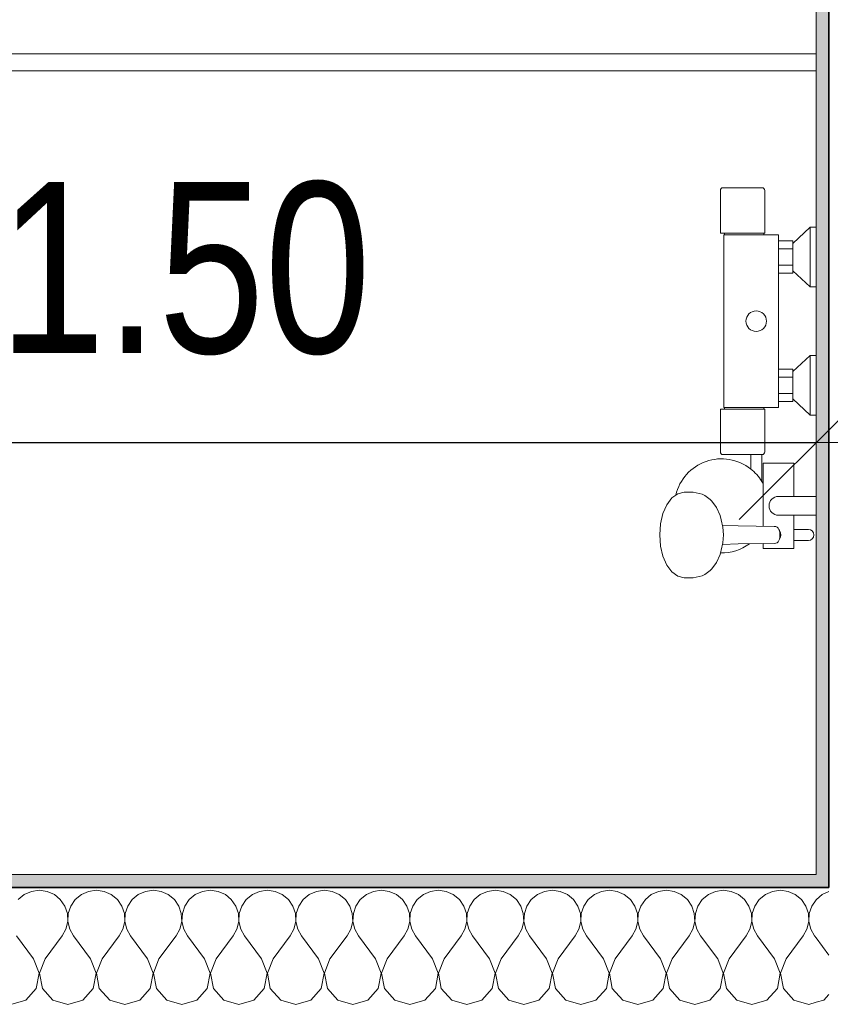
# Model space of a CAD drawing. Header units: centimetres. Extents: x -7.1 to 26.5, y -14.7 to 18.1.
# Tile 133 of 186: x 8.7 to 9.7, y 8.2 to 9.4. Entities that reach past the tile are written whole.
import ezdxf

# ---------------------------------------------------------------- set-up
doc = ezdxf.new("R2010")
doc.units = ezdxf.units.CM
doc.header["$LTSCALE"] = 10
doc.header["$PDMODE"] = 65
doc.linetypes.add('AUSGEZOGEN', pattern=[0])
for name, color, linetype in [('XR$1$015 Murs intérieurs', 7, 'Continuous'), ('XR$1$015 Murs intérieurs – Lignes de séparation des couches', 7, 'Continuous'), ('XR$1$065 Mobilier installé', 7, 'Continuous'), ('XR$1$080 Définition des locaux – Contour', 7, 'Continuous'), ('XR$2$105 Cotations100', 7, 'Continuous'), ('XR$3$015 Murs intérieurs – Hachures des composants', 7, 'Continuous')]:
    doc.layers.add(name, color=color, linetype=linetype)
doc.styles.add('ARIAL', font='arial.ttf')
doc.dimstyles.new('DIMSTYLE_3', dxfattribs={"dimtxt": 0.2, "dimasz": 0.3, "dimexe": 0, "dimexo": 0, "dimgap": 0.1, "dimtad": 2, "dimrnd": 0.005, "dimzin": 4, "dimdsep": 46, "dimtxsty": 'ARIAL', "dimblk1": 'ALL_ML_STRICH', "dimblk2": 'ALL_ML_STRICH', "dimsah": 1, "dimcen": 0, "dimclrd": 7, "dimclre": 7, "dimclrt": 7, "dimadec": 0, "dimazin": 0, "dimtfac": 1, "dimtdec": 0, "dimtix": 1, "dimtmove": 2, "dimatfit": 3, "dimfxl": 0, "dimtzin": 0, "dimlwd": 0, "dimlwe": 18, "dimarcsym": 0})

# ---------------------------------------------------------------- blocks, each defined once
blk = doc.blocks.new('COMPLEXOBJECT_14')
at = {"layer": 'XR$1$065 Mobilier installé', "color": 8, "linetype": 'AUSGEZOGEN', "lineweight": 13, "transparency": 33554687}
blk.add_line((9.5787, 9.1668), (9.5329, 9.1668), dxfattribs=at)
for points in [[(9.5299, 9.1638), (9.5299, 9.1138), (9.5348, 9.1138), (9.5348, 9.1118), (9.5346, 9.1118), (9.534, 9.1118), (9.5338, 9.1118), (9.5338, 8.9098), (9.534, 8.9098), (9.5346, 8.9098), (9.5348, 8.9098), (9.5348, 8.9078), (9.5299, 8.9078), (9.5299, 8.8578)], [(9.5817, 8.8578), (9.5817, 8.9078), (9.5808, 8.9078), (9.5808, 8.9098), (9.5978, 8.9098), (9.5978, 8.9168), (9.6148, 8.9168), (9.6148, 8.9198), (9.6348, 8.9008), (9.6418, 8.9008), (9.6418, 8.9708), (9.6348, 8.9708), (9.6148, 8.9518), (9.6148, 8.9548), (9.5978, 8.9548), (9.5978, 9.0668), (9.6148, 9.0668), (9.6148, 9.0698), (9.6348, 9.0508), (9.6418, 9.0508), (9.6418, 9.1208), (9.6348, 9.1208), (9.6148, 9.1018), (9.6148, 9.1048), (9.5978, 9.1048), (9.5978, 9.1118), (9.5808, 9.1118), (9.5808, 9.1138), (9.5817, 9.1138), (9.5817, 9.1638)], [(9.5329, 8.8548), (9.5653, 8.8548), (9.5653, 8.838)], [(9.5783, 8.8234), (9.5783, 8.8548), (9.5787, 8.8548)], [(9.6328, 8.7673), (9.6158, 8.7673), (9.6158, 8.7838), (9.6418, 8.7838), (9.6418, 8.8058), (9.6158, 8.8058), (9.6158, 8.8448), (9.5798, 8.8448), (9.5798, 8.8208)], [(9.4778, 8.8073), (9.4732, 8.8041), (9.4673, 8.7961), (9.4627, 8.7858), (9.4599, 8.7737), (9.4589, 8.7608), (9.4599, 8.7478), (9.4627, 8.7358), (9.4673, 8.7254), (9.4732, 8.7175), (9.4801, 8.7125), (9.4876, 8.7108), (9.4982, 8.7108), (9.5014, 8.7113), (9.5087, 8.713), (9.5115, 8.7144), (9.5181, 8.7192), (9.52, 8.7213), (9.5254, 8.7285), (9.5296, 8.738), (9.53, 8.7398)], [(9.5639, 8.7504), (9.5798, 8.7506), (9.5798, 8.7448), (9.6158, 8.7448), (9.6158, 8.7543), (9.6328, 8.7543)]]:
    blk.add_lwpolyline(points, dxfattribs=at)
for centre, radius, start, end in [((9.5329, 9.1638), 0.003, 90, 180), ((9.5787, 9.1638), 0.003, 0, 90), ((9.5329, 8.8578), 0.003, 180, 270), ((9.5787, 8.8578), 0.003, 270, 0), ((9.5313, 8.7948), 0.055, 51.8869, 166.7735), ((9.5313, 8.7948), 0.055, 28.2578, 31.3994), ((9.6328, 8.7608), 0.0065, 270, 90), ((9.5314, 8.7946), 0.0548, 268.5584, 306.3009)]:
    blk.add_arc(centre, radius, start, end, dxfattribs=at)
blk = doc.blocks.new('ALL_ML_STRICH')
at = {"color": 0, "linetype": 'ByBlock', "lineweight": -2}
for p, q in [((0, -0.5), (0, 0.5)), ((-0.3, -0.3), (0.3, 0.3)), ((-1, 0), (0.5, 0))]:
    blk.add_line(p, q, dxfattribs=at)
blk = doc.blocks.new('*D198')
at = {"layer": 'DEFPOINTS', "color": 7, "linetype": 'AUSGEZOGEN', "lineweight": 18, "transparency": 16777216}
for p in [(9.6418, 8.9825), (8.1418, 8.9089), (8.1418, 8.8687)]:
    blk.add_point(p, dxfattribs=at)
at = {"layer": 'XR$2$105 Cotations100', "color": 7, "linetype": 'AUSGEZOGEN', "lineweight": -2, "transparency": 16777216}
for p, q in [((8.1418, 8.8687), (8.1418, 8.8687)), ((8.1418, 8.8687), (9.6418, 8.8687)), ((9.6418, 8.8687), (9.6418, 8.8687))]:
    blk.add_line(p, q, dxfattribs=at)
at = {"layer": 'XR$2$105 Cotations100', "color": 7, "linetype": 'AUSGEZOGEN', "lineweight": 18, "transparency": 16777216, "xscale": 0.3, "yscale": 0.3, "zscale": 0.3, "rotation": 180}
blk.add_blockref('ALL_ML_STRICH', (8.1418, 8.8687), dxfattribs=at)
at = {"layer": 'XR$2$105 Cotations100', "color": 7, "linetype": 'AUSGEZOGEN', "lineweight": 18, "transparency": 16777216, "xscale": 0.3, "yscale": 0.3, "zscale": 0.3}
blk.add_blockref('ALL_ML_STRICH', (9.6418, 8.8687), dxfattribs=at)
at = {"layer": 'XR$2$105 Cotations100', "color": 7, "linetype": 'AUSGEZOGEN', "lineweight": 18, "transparency": 16777216, "insert": (8.9036, 9.0721), "char_height": 0.2, "width": 0.64, "attachment_point": 5, "style": 'ARIAL'}
blk.add_mtext('\\W0.80;\\A1;{\\A1;{1.50\\H0.132000;\\S^ ;}}', dxfattribs=at)
blk = doc.blocks.new('COMPLEXOBJECT_167')
at = {"layer": 'XR$3$015 Murs intérieurs – Hachures des composants', "color": 8, "linetype": 'AUSGEZOGEN', "lineweight": 13, "transparency": 33554687}
for p, q in [((9.6491, 8.3402), (9.6421, 8.3343)), ((9.6568, 8.3436), (9.6491, 8.3402)), ((9.6421, 8.3343), (9.6418, 8.3339)), ((9.6568, 8.2695), (9.6418, 8.2895)), ((9.6509, 8.2168), (9.6568, 8.2233)), ((9.6418, 8.2142), (9.6509, 8.2168))]:
    blk.add_line(p, q, dxfattribs=at)
blk = doc.blocks.new('COMPLEXOBJECT_170')
at = {"layer": 'XR$3$015 Murs intérieurs – Hachures des composants', "color": 8, "linetype": 'AUSGEZOGEN', "lineweight": 13, "transparency": 33554687}
for p, q in [((8.7158, 8.3402), (8.7087, 8.3343)), ((8.7242, 8.3439), (8.7158, 8.3402)), ((8.7333, 8.3452), (8.7242, 8.3439)), ((8.7424, 8.3439), (8.7333, 8.3452)), ((8.7509, 8.3402), (8.7424, 8.3439)), ((8.7579, 8.3343), (8.7509, 8.3402)), ((8.7825, 8.3402), (8.7754, 8.3343)), ((8.7909, 8.3439), (8.7825, 8.3402)), ((8.8, 8.3452), (8.7909, 8.3439)), ((8.8091, 8.3439), (8.8, 8.3452)), ((8.8175, 8.3402), (8.8091, 8.3439)), ((8.8246, 8.3343), (8.8175, 8.3402)), ((8.8491, 8.3402), (8.8421, 8.3343)), ((8.8576, 8.3439), (8.8491, 8.3402)), ((8.8667, 8.3452), (8.8576, 8.3439)), ((8.8758, 8.3439), (8.8667, 8.3452)), ((8.8842, 8.3402), (8.8758, 8.3439)), ((8.8913, 8.3343), (8.8842, 8.3402)), ((8.9158, 8.3402), (8.9087, 8.3343)), ((8.9242, 8.3439), (8.9158, 8.3402)), ((8.9333, 8.3452), (8.9242, 8.3439)), ((8.9424, 8.3439), (8.9333, 8.3452)), ((8.9509, 8.3402), (8.9424, 8.3439)), ((8.9579, 8.3343), (8.9509, 8.3402)), ((8.9825, 8.3402), (8.9754, 8.3343)), ((8.9909, 8.3439), (8.9825, 8.3402)), ((9, 8.3452), (8.9909, 8.3439)), ((9.0091, 8.3439), (9, 8.3452)), ((9.0175, 8.3402), (9.0091, 8.3439)), ((9.0246, 8.3343), (9.0175, 8.3402)), ((9.0491, 8.3402), (9.0421, 8.3343)), ((9.0576, 8.3439), (9.0491, 8.3402)), ((9.0667, 8.3452), (9.0576, 8.3439)), ((9.0758, 8.3439), (9.0667, 8.3452)), ((9.0842, 8.3402), (9.0758, 8.3439)), ((9.0913, 8.3343), (9.0842, 8.3402)), ((9.1158, 8.3402), (9.1087, 8.3343)), ((9.1242, 8.3439), (9.1158, 8.3402)), ((9.1333, 8.3452), (9.1242, 8.3439)), ((9.1424, 8.3439), (9.1333, 8.3452)), ((9.1509, 8.3402), (9.1424, 8.3439)), ((9.1579, 8.3343), (9.1509, 8.3402)), ((9.1825, 8.3402), (9.1754, 8.3343)), ((9.1909, 8.3439), (9.1825, 8.3402)), ((9.2, 8.3452), (9.1909, 8.3439)), ((9.2091, 8.3439), (9.2, 8.3452)), ((9.2175, 8.3402), (9.2091, 8.3439)), ((9.2246, 8.3343), (9.2175, 8.3402)), ((9.2491, 8.3402), (9.2421, 8.3343)), ((9.2576, 8.3439), (9.2491, 8.3402)), ((9.2667, 8.3452), (9.2576, 8.3439)), ((9.2758, 8.3439), (9.2667, 8.3452)), ((9.2842, 8.3402), (9.2758, 8.3439)), ((9.2913, 8.3343), (9.2842, 8.3402)), ((9.3158, 8.3402), (9.3087, 8.3343)), ((9.3242, 8.3439), (9.3158, 8.3402)), ((9.3333, 8.3452), (9.3242, 8.3439)), ((9.3424, 8.3439), (9.3333, 8.3452)), ((9.3509, 8.3402), (9.3424, 8.3439)), ((9.3579, 8.3343), (9.3509, 8.3402)), ((9.3825, 8.3402), (9.3754, 8.3343)), ((9.3909, 8.3439), (9.3825, 8.3402)), ((9.4, 8.3452), (9.3909, 8.3439)), ((9.4091, 8.3439), (9.4, 8.3452)), ((9.4175, 8.3402), (9.4091, 8.3439)), ((9.4246, 8.3343), (9.4175, 8.3402)), ((9.4491, 8.3402), (9.4421, 8.3343)), ((9.4576, 8.3439), (9.4491, 8.3402)), ((9.4667, 8.3452), (9.4576, 8.3439)), ((9.4758, 8.3439), (9.4667, 8.3452)), ((9.4842, 8.3402), (9.4758, 8.3439)), ((9.4913, 8.3343), (9.4842, 8.3402)), ((9.5158, 8.3402), (9.5087, 8.3343)), ((9.5242, 8.3439), (9.5158, 8.3402)), ((9.5333, 8.3452), (9.5242, 8.3439)), ((9.5424, 8.3439), (9.5333, 8.3452)), ((9.5509, 8.3402), (9.5424, 8.3439)), ((9.5579, 8.3343), (9.5509, 8.3402)), ((9.5825, 8.3402), (9.5754, 8.3343)), ((9.5909, 8.3439), (9.5825, 8.3402)), ((9.6, 8.3452), (9.5909, 8.3439)), ((9.6091, 8.3439), (9.6, 8.3452)), ((9.6175, 8.3402), (9.6091, 8.3439)), ((9.6246, 8.3343), (9.6175, 8.3402)), ((8.7631, 8.3267), (8.7579, 8.3343)), ((8.7661, 8.318), (8.7631, 8.3267)), ((8.7702, 8.3267), (8.7672, 8.318)), ((8.7754, 8.3343), (8.7702, 8.3267)), ((8.8298, 8.3267), (8.8246, 8.3343)), ((8.8328, 8.318), (8.8298, 8.3267)), ((8.8369, 8.3267), (8.8339, 8.318)), ((8.8421, 8.3343), (8.8369, 8.3267)), ((8.8965, 8.3267), (8.8913, 8.3343)), ((8.8994, 8.318), (8.8965, 8.3267)), ((8.9035, 8.3267), (8.9006, 8.318)), ((8.9087, 8.3343), (8.9035, 8.3267)), ((8.9631, 8.3267), (8.9579, 8.3343)), ((8.9661, 8.318), (8.9631, 8.3267)), ((8.9702, 8.3267), (8.9672, 8.318)), ((8.9754, 8.3343), (8.9702, 8.3267)), ((9.0298, 8.3267), (9.0246, 8.3343)), ((9.0328, 8.318), (9.0298, 8.3267)), ((9.0369, 8.3267), (9.0339, 8.318)), ((9.0421, 8.3343), (9.0369, 8.3267)), ((9.0965, 8.3267), (9.0913, 8.3343)), ((9.0994, 8.318), (9.0965, 8.3267)), ((9.1035, 8.3267), (9.1006, 8.318)), ((9.1087, 8.3343), (9.1035, 8.3267)), ((9.1631, 8.3267), (9.1579, 8.3343)), ((9.1661, 8.318), (9.1631, 8.3267)), ((9.1702, 8.3267), (9.1672, 8.318)), ((9.1754, 8.3343), (9.1702, 8.3267)), ((9.2298, 8.3267), (9.2246, 8.3343)), ((9.2328, 8.318), (9.2298, 8.3267)), ((9.2369, 8.3267), (9.2339, 8.318)), ((9.2421, 8.3343), (9.2369, 8.3267)), ((9.2965, 8.3267), (9.2913, 8.3343)), ((9.2994, 8.318), (9.2965, 8.3267)), ((9.3035, 8.3267), (9.3006, 8.318)), ((9.3087, 8.3343), (9.3035, 8.3267)), ((9.3631, 8.3267), (9.3579, 8.3343)), ((9.3661, 8.318), (9.3631, 8.3267)), ((9.3702, 8.3267), (9.3672, 8.318)), ((9.3754, 8.3343), (9.3702, 8.3267)), ((9.4298, 8.3267), (9.4246, 8.3343)), ((9.4328, 8.318), (9.4298, 8.3267)), ((9.4369, 8.3267), (9.4339, 8.318)), ((9.4421, 8.3343), (9.4369, 8.3267)), ((9.4965, 8.3267), (9.4913, 8.3343)), ((9.4994, 8.318), (9.4965, 8.3267)), ((9.5035, 8.3267), (9.5006, 8.318)), ((9.5087, 8.3343), (9.5035, 8.3267)), ((9.5631, 8.3267), (9.5579, 8.3343)), ((9.5661, 8.318), (9.5631, 8.3267)), ((9.5702, 8.3267), (9.5672, 8.318)), ((9.5754, 8.3343), (9.5702, 8.3267)), ((9.6298, 8.3267), (9.6246, 8.3343)), ((9.6328, 8.318), (9.6298, 8.3267)), ((9.6369, 8.3267), (9.6339, 8.318)), ((9.6418, 8.3339), (9.6369, 8.3267)), ((8.7665, 8.3088), (8.7661, 8.318)), ((8.7672, 8.318), (8.7668, 8.3088)), ((8.8332, 8.3088), (8.8328, 8.318)), ((8.8339, 8.318), (8.8335, 8.3088)), ((8.8999, 8.3088), (8.8994, 8.318)), ((8.9006, 8.318), (8.9001, 8.3088)), ((8.9665, 8.3088), (8.9661, 8.318)), ((8.9672, 8.318), (8.9668, 8.3088)), ((9.0332, 8.3088), (9.0328, 8.318)), ((9.0339, 8.318), (9.0335, 8.3088)), ((9.0999, 8.3088), (9.0994, 8.318)), ((9.1006, 8.318), (9.1001, 8.3088)), ((9.1665, 8.3088), (9.1661, 8.318)), ((9.1672, 8.318), (9.1668, 8.3088)), ((9.2332, 8.3088), (9.2328, 8.318)), ((9.2339, 8.318), (9.2335, 8.3088)), ((9.2999, 8.3088), (9.2994, 8.318)), ((9.3006, 8.318), (9.3001, 8.3088)), ((9.3665, 8.3088), (9.3661, 8.318)), ((9.3672, 8.318), (9.3668, 8.3088)), ((9.4332, 8.3088), (9.4328, 8.318)), ((9.4339, 8.318), (9.4335, 8.3088)), ((9.4999, 8.3088), (9.4994, 8.318)), ((9.5006, 8.318), (9.5001, 8.3088)), ((9.5665, 8.3088), (9.5661, 8.318)), ((9.5672, 8.318), (9.5668, 8.3088)), ((9.6332, 8.3088), (9.6328, 8.318)), ((9.6339, 8.318), (9.6335, 8.3088)), ((8.7645, 8.2999), (8.7665, 8.3088)), ((8.7668, 8.3088), (8.7689, 8.2999)), ((8.8311, 8.2999), (8.8332, 8.3088)), ((8.8335, 8.3088), (8.8355, 8.2999)), ((8.8978, 8.2999), (8.8999, 8.3088)), ((8.9001, 8.3088), (8.9022, 8.2999)), ((8.9645, 8.2999), (8.9665, 8.3088)), ((8.9668, 8.3088), (8.9689, 8.2999)), ((9.0311, 8.2999), (9.0332, 8.3088)), ((9.0335, 8.3088), (9.0355, 8.2999)), ((9.0978, 8.2999), (9.0999, 8.3088)), ((9.1001, 8.3088), (9.1022, 8.2999)), ((9.1645, 8.2999), (9.1665, 8.3088)), ((9.1668, 8.3088), (9.1689, 8.2999)), ((9.2311, 8.2999), (9.2332, 8.3088)), ((9.2335, 8.3088), (9.2355, 8.2999)), ((9.2978, 8.2999), (9.2999, 8.3088)), ((9.3001, 8.3088), (9.3022, 8.2999)), ((9.3645, 8.2999), (9.3665, 8.3088)), ((9.3668, 8.3088), (9.3689, 8.2999)), ((9.4311, 8.2999), (9.4332, 8.3088)), ((9.4335, 8.3088), (9.4355, 8.2999)), ((9.4978, 8.2999), (9.4999, 8.3088)), ((9.5001, 8.3088), (9.5022, 8.2999)), ((9.5645, 8.2999), (9.5665, 8.3088)), ((9.5668, 8.3088), (9.5689, 8.2999)), ((9.6311, 8.2999), (9.6332, 8.3088)), ((9.6335, 8.3088), (9.6355, 8.2999)), ((8.7267, 8.2652), (8.7067, 8.2918)), ((8.74, 8.2652), (8.76, 8.2918)), ((8.76, 8.2918), (8.7645, 8.2999)), ((8.7689, 8.2999), (8.7733, 8.2918)), ((8.7933, 8.2652), (8.7733, 8.2918)), ((8.8067, 8.2652), (8.8267, 8.2918)), ((8.8267, 8.2918), (8.8311, 8.2999)), ((8.8355, 8.2999), (8.84, 8.2918)), ((8.86, 8.2652), (8.84, 8.2918)), ((8.8733, 8.2652), (8.8933, 8.2918)), ((8.8933, 8.2918), (8.8978, 8.2999)), ((8.9022, 8.2999), (8.9067, 8.2918)), ((8.9267, 8.2652), (8.9067, 8.2918)), ((8.94, 8.2652), (8.96, 8.2918)), ((8.96, 8.2918), (8.9645, 8.2999)), ((8.9689, 8.2999), (8.9733, 8.2918)), ((8.9933, 8.2652), (8.9733, 8.2918)), ((9.0067, 8.2652), (9.0267, 8.2918)), ((9.0267, 8.2918), (9.0311, 8.2999)), ((9.0355, 8.2999), (9.04, 8.2918)), ((9.06, 8.2652), (9.04, 8.2918)), ((9.0733, 8.2652), (9.0933, 8.2918)), ((9.0933, 8.2918), (9.0978, 8.2999)), ((9.1022, 8.2999), (9.1067, 8.2918)), ((9.1267, 8.2652), (9.1067, 8.2918)), ((9.14, 8.2652), (9.16, 8.2918)), ((9.16, 8.2918), (9.1645, 8.2999)), ((9.1689, 8.2999), (9.1733, 8.2918)), ((9.1933, 8.2652), (9.1733, 8.2918)), ((9.2067, 8.2652), (9.2267, 8.2918)), ((9.2267, 8.2918), (9.2311, 8.2999)), ((9.2355, 8.2999), (9.24, 8.2918)), ((9.26, 8.2652), (9.24, 8.2918)), ((9.2733, 8.2652), (9.2933, 8.2918)), ((9.2933, 8.2918), (9.2978, 8.2999)), ((9.3022, 8.2999), (9.3067, 8.2918)), ((9.3267, 8.2652), (9.3067, 8.2918)), ((9.34, 8.2652), (9.36, 8.2918)), ((9.36, 8.2918), (9.3645, 8.2999)), ((9.3689, 8.2999), (9.3733, 8.2918)), ((9.3933, 8.2652), (9.3733, 8.2918)), ((9.4067, 8.2652), (9.4267, 8.2918)), ((9.4267, 8.2918), (9.4311, 8.2999)), ((9.4355, 8.2999), (9.44, 8.2918)), ((9.46, 8.2652), (9.44, 8.2918)), ((9.4733, 8.2652), (9.4933, 8.2918)), ((9.4933, 8.2918), (9.4978, 8.2999)), ((9.5022, 8.2999), (9.5067, 8.2918)), ((9.5267, 8.2652), (9.5067, 8.2918)), ((9.54, 8.2652), (9.56, 8.2918)), ((9.56, 8.2918), (9.5645, 8.2999)), ((9.5689, 8.2999), (9.5733, 8.2918)), ((9.5933, 8.2652), (9.5733, 8.2918)), ((9.6067, 8.2652), (9.6267, 8.2918)), ((9.6267, 8.2918), (9.6311, 8.2999)), ((9.6355, 8.2999), (9.64, 8.2918)), ((9.6418, 8.2895), (9.64, 8.2918)), ((8.7332, 8.2482), (8.7267, 8.2652)), ((8.74, 8.2652), (8.7335, 8.2482)), ((8.7999, 8.2482), (8.7933, 8.2652)), ((8.8067, 8.2652), (8.8001, 8.2482)), ((8.8665, 8.2482), (8.86, 8.2652)), ((8.8733, 8.2652), (8.8668, 8.2482)), ((8.9332, 8.2482), (8.9267, 8.2652)), ((8.94, 8.2652), (8.9335, 8.2482)), ((8.9999, 8.2482), (8.9933, 8.2652)), ((9.0067, 8.2652), (9.0001, 8.2482)), ((9.0665, 8.2482), (9.06, 8.2652)), ((9.0733, 8.2652), (9.0668, 8.2482)), ((9.1332, 8.2482), (9.1267, 8.2652)), ((9.14, 8.2652), (9.1335, 8.2482)), ((9.1999, 8.2482), (9.1933, 8.2652)), ((9.2067, 8.2652), (9.2001, 8.2482)), ((9.2665, 8.2482), (9.26, 8.2652)), ((9.2733, 8.2652), (9.2668, 8.2482)), ((9.3332, 8.2482), (9.3267, 8.2652)), ((9.34, 8.2652), (9.3335, 8.2482)), ((9.3999, 8.2482), (9.3933, 8.2652)), ((9.4067, 8.2652), (9.4001, 8.2482)), ((9.4665, 8.2482), (9.46, 8.2652)), ((9.4733, 8.2652), (9.4668, 8.2482)), ((9.5332, 8.2482), (9.5267, 8.2652)), ((9.54, 8.2652), (9.5335, 8.2482)), ((9.5999, 8.2482), (9.5933, 8.2652)), ((9.6067, 8.2652), (9.6001, 8.2482)), ((8.7298, 8.2303), (8.7332, 8.2482)), ((8.7335, 8.2482), (8.7369, 8.2303)), ((8.7965, 8.2303), (8.7999, 8.2482)), ((8.8001, 8.2482), (8.8035, 8.2303)), ((8.8631, 8.2303), (8.8665, 8.2482)), ((8.8668, 8.2482), (8.8702, 8.2303)), ((8.9298, 8.2303), (8.9332, 8.2482)), ((8.9335, 8.2482), (8.9369, 8.2303)), ((8.9965, 8.2303), (8.9999, 8.2482)), ((9.0001, 8.2482), (9.0035, 8.2303)), ((9.0631, 8.2303), (9.0665, 8.2482)), ((9.0668, 8.2482), (9.0702, 8.2303)), ((9.1298, 8.2303), (9.1332, 8.2482)), ((9.1335, 8.2482), (9.1369, 8.2303)), ((9.1965, 8.2303), (9.1999, 8.2482)), ((9.2001, 8.2482), (9.2035, 8.2303)), ((9.2631, 8.2303), (9.2665, 8.2482)), ((9.2668, 8.2482), (9.2702, 8.2303)), ((9.3298, 8.2303), (9.3332, 8.2482)), ((9.3335, 8.2482), (9.3369, 8.2303)), ((9.3965, 8.2303), (9.3999, 8.2482)), ((9.4001, 8.2482), (9.4035, 8.2303)), ((9.4631, 8.2303), (9.4665, 8.2482)), ((9.4668, 8.2482), (9.4702, 8.2303)), ((9.5298, 8.2303), (9.5332, 8.2482)), ((9.5335, 8.2482), (9.5369, 8.2303)), ((9.5965, 8.2303), (9.5999, 8.2482)), ((9.6001, 8.2482), (9.6035, 8.2303)), ((8.7175, 8.2168), (8.7298, 8.2303)), ((8.7369, 8.2303), (8.7491, 8.2168)), ((8.7842, 8.2168), (8.7965, 8.2303)), ((8.8035, 8.2303), (8.8158, 8.2168)), ((8.8509, 8.2168), (8.8631, 8.2303)), ((8.8702, 8.2303), (8.8825, 8.2168)), ((8.9175, 8.2168), (8.9298, 8.2303)), ((8.9369, 8.2303), (8.9491, 8.2168)), ((8.9842, 8.2168), (8.9965, 8.2303)), ((9.0035, 8.2303), (9.0158, 8.2168)), ((9.0509, 8.2168), (9.0631, 8.2303)), ((9.0702, 8.2303), (9.0825, 8.2168)), ((9.1175, 8.2168), (9.1298, 8.2303)), ((9.1369, 8.2303), (9.1491, 8.2168)), ((9.1842, 8.2168), (9.1965, 8.2303)), ((9.2035, 8.2303), (9.2158, 8.2168)), ((9.2509, 8.2168), (9.2631, 8.2303)), ((9.2702, 8.2303), (9.2825, 8.2168)), ((9.3175, 8.2168), (9.3298, 8.2303)), ((9.3369, 8.2303), (9.3491, 8.2168)), ((9.3842, 8.2168), (9.3965, 8.2303)), ((9.4035, 8.2303), (9.4158, 8.2168)), ((9.4509, 8.2168), (9.4631, 8.2303)), ((9.4702, 8.2303), (9.4825, 8.2168)), ((9.5175, 8.2168), (9.5298, 8.2303)), ((9.5369, 8.2303), (9.5491, 8.2168)), ((9.5842, 8.2168), (9.5965, 8.2303)), ((9.6035, 8.2303), (9.6158, 8.2168)), ((8.7, 8.2118), (8.7175, 8.2168)), ((8.7491, 8.2168), (8.7667, 8.2118)), ((8.7667, 8.2118), (8.7842, 8.2168)), ((8.8158, 8.2168), (8.8333, 8.2118)), ((8.8333, 8.2118), (8.8509, 8.2168)), ((8.8825, 8.2168), (8.9, 8.2118)), ((8.9, 8.2118), (8.9175, 8.2168)), ((8.9491, 8.2168), (8.9667, 8.2118)), ((8.9667, 8.2118), (8.9842, 8.2168)), ((9.0158, 8.2168), (9.0333, 8.2118)), ((9.0333, 8.2118), (9.0509, 8.2168)), ((9.0825, 8.2168), (9.1, 8.2118)), ((9.1, 8.2118), (9.1175, 8.2168)), ((9.1491, 8.2168), (9.1667, 8.2118)), ((9.1667, 8.2118), (9.1842, 8.2168)), ((9.2158, 8.2168), (9.2333, 8.2118)), ((9.2333, 8.2118), (9.2509, 8.2168)), ((9.2825, 8.2168), (9.3, 8.2118)), ((9.3, 8.2118), (9.3175, 8.2168)), ((9.3491, 8.2168), (9.3667, 8.2118)), ((9.3667, 8.2118), (9.3842, 8.2168)), ((9.4158, 8.2168), (9.4333, 8.2118)), ((9.4333, 8.2118), (9.4509, 8.2168)), ((9.4825, 8.2168), (9.5, 8.2118)), ((9.5, 8.2118), (9.5175, 8.2168)), ((9.5491, 8.2168), (9.5667, 8.2118)), ((9.5667, 8.2118), (9.5842, 8.2168)), ((9.6158, 8.2168), (9.6333, 8.2118)), ((9.6333, 8.2118), (9.6418, 8.2142))]:
    blk.add_line(p, q, dxfattribs=at)

msp = doc.modelspace()

# ---------------------------------------------------------------- hatches: boundary and pattern name
at = {"layer": 'XR$3$015 Murs intérieurs – Hachures des composants', "linetype": 'AUSGEZOGEN', "lineweight": 13, "true_color": 0x202020, "transparency": 33554687}
for points in [[(9.6568, 8.3635), (9.6568, 10.7335), (9.6418, 10.7335), (9.6418, 8.3635)], [(8.0418, 8.3635), (8.0418, 8.3485), (9.6418, 8.3485), (9.6418, 8.3635)], [(9.6418, 8.3635), (9.6418, 8.3485), (9.6568, 8.3485), (9.6568, 8.3635)]]:
    msp.add_hatch(color=250, dxfattribs=at).paths.add_polyline_path(points)

# ---------------------------------------------------------------- linework, layer by layer
at = {"layer": 'XR$1$015 Murs intérieurs', "color": 7, "linetype": 'AUSGEZOGEN', "lineweight": 18, "transparency": 33554687}
for p, q in [((9.6418, 10.7335), (9.6418, 8.3635)), ((9.6418, 8.3635), (8.0418, 8.3635))]:
    msp.add_line(p, q, dxfattribs=at)
at = {"layer": 'XR$1$015 Murs intérieurs – Lignes de séparation des couches', "color": 7, "linetype": 'AUSGEZOGEN', "lineweight": 35, "transparency": 33554687}
for p, q in [((9.6568, 8.3635), (9.6568, 10.7335)), ((9.6568, 8.3485), (9.6568, 8.3635)), ((8.0418, 8.3485), (9.6418, 8.3485)), ((9.6568, 8.3485), (9.6418, 8.3485)), ((9.6568, 8.3485), (9.6418, 8.3485))]:
    msp.add_line(p, q, dxfattribs=at)
at = {"layer": 'XR$1$065 Mobilier installé', "color": 8, "linetype": 'AUSGEZOGEN', "lineweight": 13, "transparency": 33554687}
for p, q in [((9.6418, 9.3235), (8.1418, 9.3235)), ((9.6418, 9.3035), (9.6418, 9.3235)), ((8.1418, 9.3035), (9.6418, 9.3035)), ((9.6348, 9.1208), (9.6348, 9.0508)), ((9.5808, 9.1138), (9.5348, 9.1138)), ((9.5348, 9.1118), (9.5808, 9.1118)), ((9.5978, 9.1048), (9.5978, 9.0668)), ((9.6148, 9.1018), (9.6148, 9.0698)), ((9.6148, 9.0953), (9.5978, 9.0953)), ((9.6148, 9.0763), (9.5978, 9.0763)), ((9.6348, 8.9708), (9.6348, 8.9008)), ((9.5978, 8.9548), (9.5978, 8.9168)), ((9.6148, 8.9518), (9.6148, 8.9198)), ((9.6148, 8.9453), (9.5978, 8.9453)), ((9.6148, 8.9263), (9.5978, 8.9263)), ((9.5808, 8.9098), (9.5346, 8.9098)), ((9.5348, 8.9078), (9.5808, 8.9078)), ((9.5653, 8.8548), (9.5783, 8.8548)), ((9.4876, 8.8108), (9.4801, 8.809)), ((9.4982, 8.8108), (9.4876, 8.8108)), ((9.5014, 8.8102), (9.4982, 8.8108)), ((9.5087, 8.8086), (9.5014, 8.8102)), ((9.5798, 8.8208), (9.5798, 8.7709)), ((9.4801, 8.809), (9.4778, 8.8073)), ((9.5115, 8.8071), (9.5087, 8.8086)), ((9.5181, 8.8023), (9.5115, 8.8071)), ((9.52, 8.8003), (9.5181, 8.8023)), ((9.5254, 8.793), (9.52, 8.8003)), ((9.6158, 8.8058), (9.5978, 8.8058)), ((9.5296, 8.7836), (9.5254, 8.793)), ((9.5309, 8.7784), (9.5296, 8.7836)), ((9.5329, 8.7699), (9.5309, 8.7784)), ((9.5978, 8.7838), (9.6158, 8.7838)), ((9.5978, 8.7838), (9.6158, 8.7838)), ((9.5325, 8.7718), (9.5507, 8.7713)), ((9.5336, 8.7608), (9.5329, 8.7699)), ((9.5507, 8.7713), (9.5929, 8.7708)), ((9.5929, 8.7708), (9.5946, 8.7705)), ((9.5946, 8.7705), (9.5961, 8.7698)), ((9.5961, 8.7698), (9.5974, 8.7687)), ((9.5974, 8.7687), (9.5984, 8.7673)), ((9.5984, 8.7673), (9.599, 8.7658)), ((9.599, 8.7658), (9.599, 8.7658)), ((9.6002, 8.7633), (9.599, 8.7658)), ((9.599, 8.7658), (9.5991, 8.7656)), ((9.5991, 8.7656), (9.5993, 8.7638)), ((9.5993, 8.7638), (9.5993, 8.7578)), ((9.6006, 8.7608), (9.6002, 8.7633)), ((9.6158, 8.7673), (9.6158, 8.7543)), ((9.5329, 8.7516), (9.5336, 8.7608)), ((9.5974, 8.7528), (9.5961, 8.7517)), ((9.5984, 8.7543), (9.5974, 8.7528)), ((9.599, 8.7557), (9.5984, 8.7543)), ((9.599, 8.7558), (9.6002, 8.7582)), ((9.5991, 8.7559), (9.599, 8.7558)), ((9.599, 8.7558), (9.599, 8.7557)), ((9.5993, 8.7578), (9.5991, 8.7559)), ((9.6002, 8.7582), (9.6006, 8.7608)), ((9.5309, 8.7431), (9.53, 8.7398)), ((9.5309, 8.7431), (9.5329, 8.7516)), ((9.5325, 8.7497), (9.5507, 8.7503)), ((9.5507, 8.7503), (9.5929, 8.7508)), ((9.5946, 8.751), (9.5929, 8.7508)), ((9.5961, 8.7517), (9.5946, 8.751))]:
    msp.add_line(p, q, dxfattribs=at)
msp.add_circle((9.5718, 9.0108), 0.012, dxfattribs=at)
for centre, radius, start, end in [((9.5313, 8.7948), 0.055, 31.3994, 51.8869), ((9.5978, 8.7948), 0.011, 90, 270)]:
    msp.add_arc(centre, radius, start, end, dxfattribs=at)
at = {"layer": 'XR$1$080 Définition des locaux – Contour', "color": 8, "linetype": 'AUSGEZOGEN', "lineweight": 13, "transparency": 33554687}
msp.add_lwpolyline([(6.2718, 10.7335), (6.2718, 8.3635), (9.6418, 8.3635), (9.6418, 10.7335), (6.2718, 10.7335)], close=True, dxfattribs=at)

# ---------------------------------------------------------------- block references
at = {"layer": 'XR$1$065 Mobilier installé', "color": 8, "linetype": 'AUSGEZOGEN', "lineweight": 13, "transparency": 33554687}
msp.add_blockref('COMPLEXOBJECT_14', (0, 0), dxfattribs=at)
at = {"layer": 'XR$3$015 Murs intérieurs – Hachures des composants', "color": 8, "linetype": 'AUSGEZOGEN', "lineweight": 13, "transparency": 33554687}
for name in ['COMPLEXOBJECT_170', 'COMPLEXOBJECT_167']:
    msp.add_blockref(name, (0, 0), dxfattribs=at)

# ---------------------------------------------------------------- dimensions: what is measured, and where the dimension line sits
at = {"layer": 'XR$2$105 Cotations100', "color": 7, "linetype": 'AUSGEZOGEN', "lineweight": 18, "transparency": 33554687}
dim = msp.add_linear_dim(base=(9.6418, 8.8687), p1=(8.1418, 8.8687), p2=(9.6418, 8.8687), dimstyle='DIMSTYLE_3', override={"dimpost": '<>', "dimclrd": 7, "dimclre": 7, "dimclrt": 7, "dimlwd": 0, "dimlwe": 18}, dxfattribs=at)
dim.commit()
dim.dimension.update_dxf_attribs({"geometry": '*D198', "text_midpoint": (8.9036, 9.0721), "dimtype": 160})

doc.saveas('drawing.dxf')
